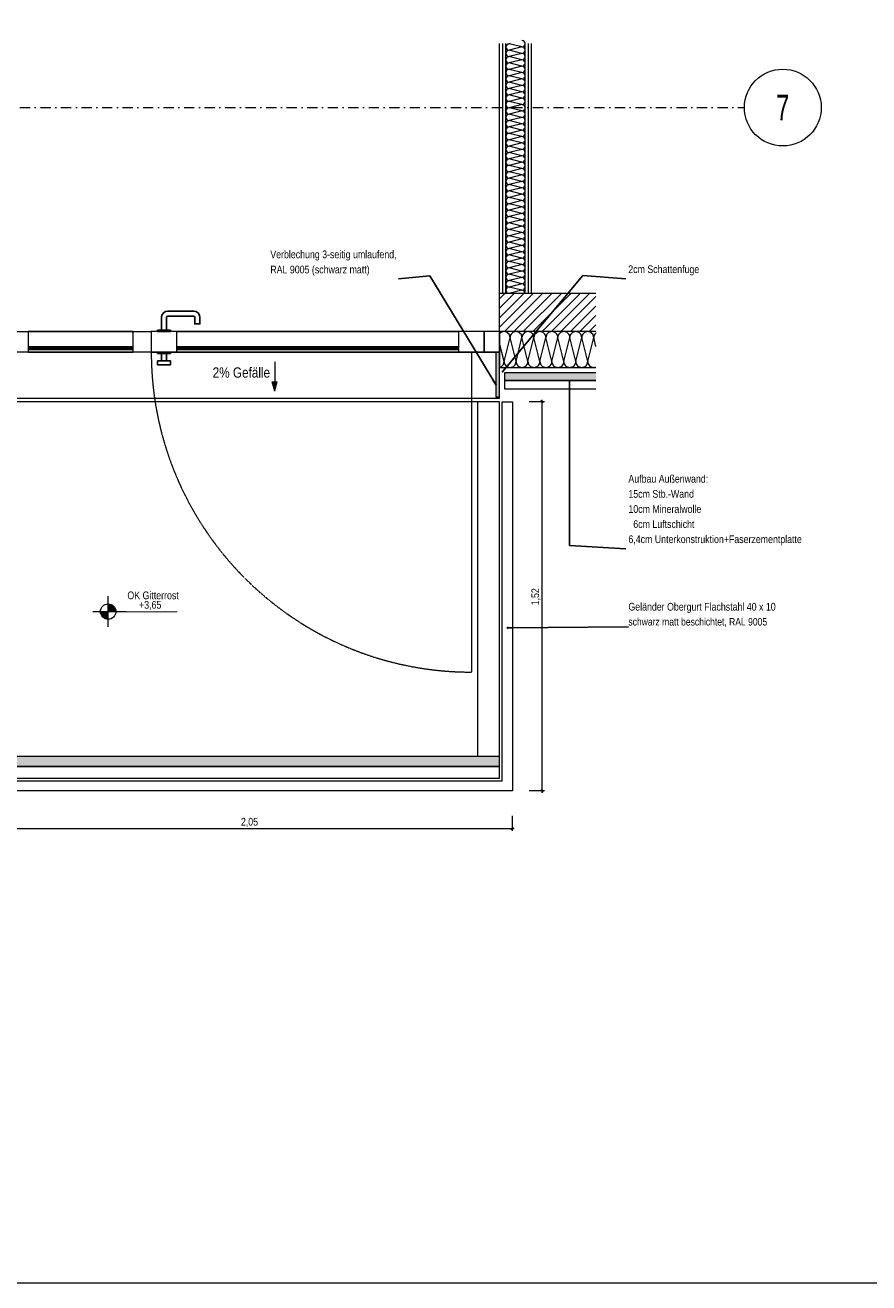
# Model space of a CAD drawing. Header units: metres. Extents: x -58265 to 854892, y -56510 to 35250.
# Tile 16 of 47: x 613563 to 616857, y -51455 to -46542. Entities that reach past the tile are written whole.
import ezdxf

# ---------------------------------------------------------------- set-up
doc = ezdxf.new("R2010")
doc.units = ezdxf.units.M
doc.header["$LTSCALE"] = 0.05
for name, pattern in [('Achse 24', [1600, 800, -400, 0, -400]), ('STRICHLINIE', [19.05, 12.7, -6.35]), ('Wipeout_Contour', [20000, 0, -20000])]:
    doc.linetypes.add(name, pattern=pattern)
for name, color, linetype in [('A_1_Bauteilschraffuren', 7, 'Continuous'), ('A_1_Schraffuren', 7, 'Continuous'), ('A_1_Wände_Außen', 7, 'Continuous'), ('A_4_Bemaßung_50', 7, 'Continuous'), ('A_4_Detail_Achsen', 7, 'Continuous'), ('A_4_Detail_Bemaßung', 7, 'Continuous'), ('A_4_Detail_Inhalt', 7, 'Continuous'), ('A_4_Details_Linien', 7, 'Continuous'), ('A_4_N_Detail_Inhalt', 7, 'Continuous')]:
    doc.layers.add(name, color=color, linetype=linetype)
doc.styles.add('ERSTELLTER_STIL_2', font='txt')
doc.styles.add('ERSTELLTER_STIL_4', font='ARIALN.TTF', dxfattribs={"width": 0.8})
doc.dimstyles.new('ERSTELLTER_STIL__1', dxfattribs={"dimtxt": 30, "dimasz": 9.5, "dimexe": 0.18, "dimexo": 50, "dimgap": 0, "dimtad": 1, "dimtih": 1, "dimtoh": 1, "dimlfac": 0.001, "dimzin": 0, "dimdsep": 46, "dimtxsty": 'ERSTELLTER_STIL_2', "dimblk": 'ARROWHEAD_6', "dimblk1": 'ARROWHEAD_6', "dimblk2": 'ARROWHEAD_6', "dimcen": 0.09, "dimclrd": 7, "dimclre": 7, "dimclrt": 7, "dimazin": 0, "dimtfac": 1, "dimtdec": 4, "dimtmove": 0, "dimatfit": 3, "dimfxl": 1, "dimtolj": 1, "dimtzin": 0, "dimarcsym": 0})
doc.dimstyles.new('ERSTELLTER_STIL__2', dxfattribs={"dimtxt": 0.18, "dimasz": 18.24, "dimexe": 0.18, "dimexo": 0.0625, "dimgap": 0, "dimtad": 0, "dimtih": 1, "dimtoh": 1, "dimdec": 4, "dimzin": 0, "dimdsep": 46, "dimcen": 0.09, "dimadec": 0, "dimazin": 0, "dimtfac": 1, "dimtdec": 4, "dimtmove": 0, "dimatfit": 3, "dimldrblk": 'ARROWHEAD_11', "dimfxl": 1, "dimtolj": 1, "dimtzin": 0, "dimarcsym": 0})
doc.dimstyles.new('ERSTELLTER_STIL__3', dxfattribs={"dimtxt": 0.18, "dimasz": 18.24, "dimexe": 0.18, "dimexo": 0.0625, "dimgap": 0, "dimtad": 0, "dimtih": 1, "dimtoh": 1, "dimdec": 4, "dimzin": 0, "dimdsep": 46, "dimcen": 0.09, "dimadec": 0, "dimazin": 0, "dimtfac": 1, "dimtdec": 4, "dimtmove": 0, "dimatfit": 3, "dimldrblk": 'ARROWHEAD_5', "dimfxl": 1, "dimtolj": 1, "dimtzin": 0, "dimarcsym": 0})
doc.dimstyles.new('ERSTELLTER_STIL__4', dxfattribs={"dimtxt": 30, "dimasz": 9.5, "dimexe": 0.18, "dimexo": 50, "dimgap": 0, "dimtad": 1, "dimlfac": 0.001, "dimzin": 0, "dimdsep": 46, "dimtxsty": 'ERSTELLTER_STIL_2', "dimblk": 'ARROWHEAD_6', "dimblk1": 'ARROWHEAD_6', "dimblk2": 'ARROWHEAD_6', "dimcen": 0.09, "dimclrd": 7, "dimclre": 7, "dimclrt": 7, "dimazin": 0, "dimtfac": 1, "dimtdec": 4, "dimtmove": 0, "dimatfit": 3, "dimfxl": 1, "dimtolj": 1, "dimtzin": 0, "dimarcsym": 0})

# ---------------------------------------------------------------- blocks, each defined once
blk = doc.blocks.new('*X187', base_point=(565636.8, -30579.8))
at = {"layer": 'A_1_Schraffuren', "color": 251, "linetype": 'Continuous', "lineweight": 13}
for p, q in [((615456.3, -46614.4), (615452.9, -46615.2)), ((615502.9, -46627.7), (615452.9, -46615.2)), ((615502.9, -46627.7), (615452.9, -46640.2)), ((615502.9, -46652.7), (615452.9, -46640.2)), ((615502.9, -46652.7), (615452.9, -46665.2)), ((615502.9, -46677.7), (615452.9, -46665.2)), ((615502.9, -46677.7), (615452.9, -46690.2)), ((615502.9, -46702.7), (615452.9, -46690.2)), ((615502.9, -46702.7), (615452.9, -46715.2)), ((615502.9, -46727.7), (615452.9, -46715.2)), ((615502.9, -46727.7), (615452.9, -46740.2)), ((615502.9, -46752.7), (615452.9, -46740.2)), ((615502.9, -46752.7), (615452.9, -46765.2)), ((615502.9, -46777.7), (615452.9, -46765.2)), ((615502.9, -46777.7), (615452.9, -46790.2)), ((615502.9, -46802.7), (615452.9, -46790.2)), ((615502.9, -46802.7), (615452.9, -46815.2)), ((615502.9, -46827.7), (615452.9, -46815.2)), ((615502.9, -46827.7), (615452.9, -46840.2)), ((615502.9, -46852.7), (615452.9, -46840.2)), ((615502.9, -46852.7), (615452.9, -46865.2)), ((615502.9, -46877.7), (615452.9, -46865.2)), ((615502.9, -46877.7), (615452.9, -46890.2)), ((615502.9, -46902.7), (615452.9, -46890.2)), ((615502.9, -46902.7), (615452.9, -46915.2)), ((615502.9, -46927.7), (615452.9, -46915.2)), ((615502.9, -46927.7), (615452.9, -46940.2)), ((615502.9, -46952.7), (615452.9, -46940.2)), ((615502.9, -46952.7), (615452.9, -46965.2)), ((615502.9, -46977.7), (615452.9, -46965.2)), ((615502.9, -46977.7), (615452.9, -46990.2)), ((615502.9, -47002.7), (615452.9, -46990.2)), ((615502.9, -47002.7), (615452.9, -47015.2)), ((615502.9, -47027.7), (615452.9, -47015.2)), ((615502.9, -47027.7), (615452.9, -47040.2)), ((615502.9, -47052.7), (615452.9, -47040.2)), ((615502.9, -47052.7), (615452.9, -47065.2)), ((615502.9, -47077.7), (615452.9, -47065.2)), ((615502.9, -47077.7), (615452.9, -47090.2)), ((615502.9, -47102.7), (615452.9, -47090.2)), ((615502.9, -47102.7), (615452.9, -47115.2)), ((615502.9, -47127.7), (615452.9, -47115.2)), ((615502.9, -47127.7), (615452.9, -47140.2)), ((615502.9, -47152.7), (615452.9, -47140.2)), ((615502.9, -47152.7), (615452.9, -47165.2)), ((615502.9, -47177.7), (615452.9, -47165.2)), ((615502.9, -47177.7), (615452.9, -47190.2)), ((615502.9, -47202.7), (615452.9, -47190.2)), ((615502.9, -47202.7), (615452.9, -47215.2)), ((615502.9, -47227.7), (615452.9, -47215.2)), ((615502.9, -47227.7), (615452.9, -47240.2)), ((615502.9, -47252.7), (615452.9, -47240.2)), ((615502.9, -47252.7), (615452.9, -47265.2)), ((615502.9, -47277.7), (615452.9, -47265.2)), ((615502.9, -47277.7), (615452.9, -47290.2)), ((615502.9, -47302.7), (615452.9, -47290.2)), ((615502.9, -47302.7), (615452.9, -47315.2)), ((615502.9, -47327.7), (615452.9, -47315.2)), ((615502.9, -47327.7), (615452.9, -47340.2)), ((615502.9, -47352.7), (615452.9, -47340.2)), ((615502.9, -47352.7), (615452.9, -47365.2)), ((615502.9, -47377.7), (615452.9, -47365.2)), ((615502.9, -47377.7), (615452.9, -47390.2)), ((615502.9, -47402.7), (615452.9, -47390.2)), ((615502.9, -47402.7), (615452.9, -47415.2)), ((615502.9, -47427.7), (615452.9, -47415.2)), ((615502.9, -47427.7), (615452.9, -47440.2)), ((615502.9, -47452.7), (615452.9, -47440.2)), ((615502.9, -47452.7), (615452.9, -47465.2)), ((615502.9, -47477.7), (615452.9, -47465.2)), ((615502.9, -47477.7), (615452.9, -47490.2)), ((615502.9, -47502.7), (615452.9, -47490.2)), ((615502.9, -47502.7), (615452.9, -47515.2)), ((615502.9, -47527.7), (615452.9, -47515.2)), ((615502.9, -47527.7), (615452.9, -47540.2)), ((615502.9, -47552.7), (615452.9, -47540.2)), ((615502.9, -47552.7), (615452.9, -47565.2)), ((615502.9, -47577.7), (615452.9, -47565.2)), ((615502.9, -47577.7), (615456.3, -47589.4))]:
    blk.add_line(p, q, dxfattribs=at)
for centre, start, end in [((615452.9, -46627.7), 90, 180), ((615452.9, -46602.7), 248.8739, 270), ((615502.9, -46615.2), 3.8538, 90), ((615502.9, -46615.2), 270, 0), ((615452.9, -46627.7), 180, 270), ((615452.9, -46652.7), 90, 180), ((615452.9, -46652.7), 180, 270), ((615452.9, -46677.7), 90, 180), ((615502.9, -46640.2), 0, 90), ((615502.9, -46640.2), 270, 0), ((615502.9, -46665.2), 0, 90), ((615502.9, -46665.2), 270, 0), ((615452.9, -46677.7), 180, 270), ((615452.9, -46702.7), 90, 180), ((615452.9, -46702.7), 180, 270), ((615452.9, -46727.7), 90, 180), ((615502.9, -46690.2), 0, 90), ((615502.9, -46690.2), 270, 0), ((615502.9, -46715.2), 0, 90), ((615502.9, -46715.2), 270, 0), ((615452.9, -46727.7), 180, 270), ((615452.9, -46752.7), 90, 180), ((615452.9, -46752.7), 180, 270), ((615452.9, -46777.7), 90, 180), ((615502.9, -46740.2), 0, 90), ((615502.9, -46740.2), 270, 0), ((615502.9, -46765.2), 0, 90), ((615502.9, -46765.2), 270, 0), ((615452.9, -46777.7), 180, 270), ((615452.9, -46802.7), 90, 180), ((615452.9, -46802.7), 180, 270), ((615452.9, -46827.7), 90, 180), ((615502.9, -46790.2), 0, 90), ((615502.9, -46790.2), 270, 0), ((615502.9, -46815.2), 0, 90), ((615502.9, -46815.2), 270, 0), ((615452.9, -46827.7), 180, 270), ((615452.9, -46852.7), 90, 180), ((615452.9, -46852.7), 180, 270), ((615452.9, -46877.7), 90, 180), ((615502.9, -46840.2), 0, 90), ((615502.9, -46840.2), 270, 0), ((615502.9, -46865.2), 0, 90), ((615502.9, -46865.2), 270, 0), ((615452.9, -46877.7), 180, 270), ((615452.9, -46902.7), 90, 180), ((615452.9, -46902.7), 180, 270), ((615452.9, -46927.7), 90, 180), ((615502.9, -46890.2), 0, 90), ((615502.9, -46890.2), 270, 0), ((615502.9, -46915.2), 0, 90), ((615502.9, -46915.2), 270, 0), ((615452.9, -46927.7), 180, 270), ((615452.9, -46952.7), 90, 180), ((615452.9, -46952.7), 180, 270), ((615502.9, -46940.2), 0, 90), ((615502.9, -46940.2), 270, 0), ((615502.9, -46965.2), 0, 90), ((615452.9, -46977.7), 90, 180), ((615452.9, -46977.7), 180, 270), ((615452.9, -47002.7), 90, 180), ((615452.9, -47002.7), 180, 270), ((615502.9, -46965.2), 270, 0), ((615502.9, -46990.2), 0, 90), ((615502.9, -46990.2), 270, 0), ((615502.9, -47015.2), 0, 90), ((615452.9, -47027.7), 90, 180), ((615452.9, -47027.7), 180, 270), ((615452.9, -47052.7), 90, 180), ((615452.9, -47052.7), 180, 270), ((615502.9, -47015.2), 270, 0), ((615502.9, -47040.2), 0, 90), ((615502.9, -47040.2), 270, 0), ((615502.9, -47065.2), 0, 90), ((615452.9, -47077.7), 90, 180), ((615452.9, -47077.7), 180, 270), ((615452.9, -47102.7), 90, 180), ((615452.9, -47102.7), 180, 270), ((615502.9, -47065.2), 270, 0), ((615502.9, -47090.2), 0, 90), ((615502.9, -47090.2), 270, 0), ((615502.9, -47115.2), 0, 90), ((615452.9, -47127.7), 90, 180), ((615452.9, -47127.7), 180, 270), ((615452.9, -47152.7), 90, 180), ((615452.9, -47152.7), 180, 270), ((615502.9, -47115.2), 270, 0), ((615502.9, -47140.2), 0, 90), ((615502.9, -47140.2), 270, 0), ((615502.9, -47165.2), 0, 90), ((615452.9, -47177.7), 90, 180), ((615452.9, -47177.7), 180, 270), ((615452.9, -47202.7), 90, 180), ((615452.9, -47202.7), 180, 270), ((615502.9, -47165.2), 270, 0), ((615502.9, -47190.2), 0, 90), ((615502.9, -47190.2), 270, 0), ((615502.9, -47215.2), 0, 90), ((615452.9, -47227.7), 90, 180), ((615452.9, -47227.7), 180, 270), ((615452.9, -47252.7), 90, 180), ((615452.9, -47252.7), 180, 270), ((615502.9, -47215.2), 270, 0), ((615502.9, -47240.2), 0, 90), ((615502.9, -47240.2), 270, 0), ((615502.9, -47265.2), 0, 90), ((615452.9, -47277.7), 90, 180), ((615452.9, -47277.7), 180, 270), ((615452.9, -47302.7), 90, 180), ((615452.9, -47302.7), 180, 270), ((615502.9, -47265.2), 270, 0), ((615502.9, -47290.2), 0, 90), ((615502.9, -47290.2), 270, 0), ((615502.9, -47315.2), 0, 90), ((615452.9, -47327.7), 90, 180), ((615452.9, -47327.7), 180, 270), ((615452.9, -47352.7), 90, 180), ((615452.9, -47352.7), 180, 270), ((615502.9, -47315.2), 270, 0), ((615502.9, -47340.2), 0, 90), ((615502.9, -47340.2), 270, 0), ((615502.9, -47365.2), 0, 90), ((615452.9, -47377.7), 90, 180), ((615452.9, -47377.7), 180, 270), ((615452.9, -47402.7), 90, 180), ((615452.9, -47402.7), 180, 270), ((615502.9, -47365.2), 270, 0), ((615502.9, -47390.2), 0, 90), ((615502.9, -47390.2), 270, 0), ((615502.9, -47415.2), 0, 90), ((615452.9, -47427.7), 90, 180), ((615452.9, -47427.7), 180, 270), ((615452.9, -47452.7), 90, 180), ((615452.9, -47452.7), 180, 270), ((615502.9, -47415.2), 270, 0), ((615502.9, -47440.2), 0, 90), ((615502.9, -47440.2), 270, 0), ((615502.9, -47465.2), 0, 90), ((615452.9, -47477.7), 90, 180), ((615452.9, -47477.7), 180, 270), ((615452.9, -47502.7), 90, 180), ((615452.9, -47502.7), 180, 270), ((615502.9, -47465.2), 270, 0), ((615502.9, -47490.2), 0, 90), ((615502.9, -47490.2), 270, 0), ((615502.9, -47515.2), 0, 90), ((615452.9, -47527.7), 90, 180), ((615452.9, -47527.7), 180, 270), ((615452.9, -47552.7), 90, 180), ((615452.9, -47552.7), 180, 270), ((615502.9, -47515.2), 270, 0), ((615502.9, -47540.2), 0, 90), ((615502.9, -47540.2), 270, 0), ((615502.9, -47565.2), 0, 90), ((615452.9, -47577.7), 90, 180), ((615452.9, -47577.7), 180, 248.8739), ((615502.9, -47565.2), 270, 0), ((615502.9, -47590.2), 3.8538, 90)]:
    blk.add_arc(centre, 12.5, start, end, dxfattribs=at)
blk = doc.blocks.new('*X189', base_point=(565636.8, -30579.8))
at = {"layer": 'A_1_Schraffuren', "color": 251, "linetype": 'Continuous', "lineweight": 13}
for p, q in [((615416.5, -47746.2), (615415.4, -47747.5)), ((615420.1, -47743.3), (615416.5, -47746.2)), ((615424.1, -47741.1), (615420.1, -47743.3)), ((615428.5, -47739.8), (615424.1, -47741.1)), ((615433, -47739.4), (615428.5, -47739.8)), ((615437.6, -47739.8), (615433, -47739.4)), ((615442, -47741.1), (615437.6, -47739.8)), ((615446, -47743.3), (615442, -47741.1)), ((615449.5, -47746.2), (615446, -47743.3)), ((615452.4, -47749.7), (615449.5, -47746.2)), ((615454.6, -47753.8), (615452.4, -47749.7)), ((615460.3, -47749.7), (615458.1, -47753.8)), ((615463.2, -47746.2), (615460.3, -47749.7)), ((615466.7, -47743.3), (615463.2, -47746.2)), ((615470.8, -47741.1), (615466.7, -47743.3)), ((615475.1, -47739.8), (615470.8, -47741.1)), ((615479.7, -47739.4), (615475.1, -47739.8)), ((615484.2, -47739.8), (615479.7, -47739.4)), ((615488.6, -47741.1), (615484.2, -47739.8)), ((615492.7, -47743.3), (615488.6, -47741.1)), ((615496.2, -47746.2), (615492.7, -47743.3)), ((615499.1, -47749.7), (615496.2, -47746.2)), ((615501.2, -47753.8), (615499.1, -47749.7)), ((615507, -47749.7), (615504.8, -47753.8)), ((615509.9, -47746.2), (615507, -47749.7)), ((615513.4, -47743.3), (615509.9, -47746.2)), ((615517.4, -47741.1), (615513.4, -47743.3)), ((615521.8, -47739.8), (615517.4, -47741.1)), ((615526.4, -47739.4), (615521.8, -47739.8)), ((615530.9, -47739.8), (615526.4, -47739.4)), ((615535.3, -47741.1), (615530.9, -47739.8)), ((615539.3, -47743.3), (615535.3, -47741.1)), ((615542.9, -47746.2), (615539.3, -47743.3)), ((615545.8, -47749.7), (615542.9, -47746.2)), ((615547.9, -47753.8), (615545.8, -47749.7)), ((615553.6, -47749.7), (615551.5, -47753.8)), ((615556.5, -47746.2), (615553.6, -47749.7)), ((615560.1, -47743.3), (615556.5, -47746.2)), ((615564.1, -47741.1), (615560.1, -47743.3)), ((615568.5, -47739.8), (615564.1, -47741.1)), ((615573, -47739.4), (615568.5, -47739.8)), ((615577.6, -47739.8), (615573, -47739.4)), ((615582, -47741.1), (615577.6, -47739.8)), ((615586, -47743.3), (615582, -47741.1)), ((615589.5, -47746.2), (615586, -47743.3)), ((615592.4, -47749.7), (615589.5, -47746.2)), ((615594.6, -47753.8), (615592.4, -47749.7)), ((615600.3, -47749.7), (615598.1, -47753.8)), ((615603.2, -47746.2), (615600.3, -47749.7)), ((615606.7, -47743.3), (615603.2, -47746.2)), ((615610.8, -47741.1), (615606.7, -47743.3)), ((615615.1, -47739.8), (615610.8, -47741.1)), ((615619.7, -47739.4), (615615.1, -47739.8)), ((615624.2, -47739.8), (615619.7, -47739.4)), ((615628.6, -47741.1), (615624.2, -47739.8)), ((615632.7, -47743.3), (615628.6, -47741.1)), ((615636.2, -47746.2), (615632.7, -47743.3)), ((615639.1, -47749.7), (615636.2, -47746.2)), ((615641.2, -47753.8), (615639.1, -47749.7)), ((615647, -47749.7), (615644.8, -47753.8)), ((615649.9, -47746.2), (615647, -47749.7)), ((615653.4, -47743.3), (615649.9, -47746.2)), ((615657.4, -47741.1), (615653.4, -47743.3)), ((615661.8, -47739.8), (615657.4, -47741.1)), ((615666.4, -47739.4), (615661.8, -47739.8)), ((615670.9, -47739.8), (615666.4, -47739.4)), ((615675.3, -47741.1), (615670.9, -47739.8)), ((615679.3, -47743.3), (615675.3, -47741.1)), ((615682.9, -47746.2), (615679.3, -47743.3)), ((615685.8, -47749.7), (615682.9, -47746.2)), ((615687.9, -47753.8), (615685.8, -47749.7)), ((615693.6, -47749.7), (615691.5, -47753.8)), ((615696.5, -47746.2), (615693.6, -47749.7)), ((615700.1, -47743.3), (615696.5, -47746.2)), ((615704.1, -47741.1), (615700.1, -47743.3)), ((615708.5, -47739.8), (615704.1, -47741.1)), ((615713, -47739.4), (615708.5, -47739.8)), ((615717.6, -47739.8), (615713, -47739.4)), ((615722, -47741.1), (615717.6, -47739.8)), ((615726, -47743.3), (615722, -47741.1)), ((615729.5, -47746.2), (615726, -47743.3)), ((615732.4, -47749.7), (615729.5, -47746.2)), ((615734.6, -47753.8), (615732.4, -47749.7)), ((615740.3, -47749.7), (615738.1, -47753.8)), ((615743.2, -47746.2), (615740.3, -47749.7)), ((615746.7, -47743.3), (615743.2, -47746.2)), ((615750.8, -47741.1), (615746.7, -47743.3)), ((615755.1, -47739.8), (615750.8, -47741.1)), ((615759.7, -47739.4), (615755.1, -47739.8)), ((615764.2, -47739.8), (615759.7, -47739.4)), ((615768.6, -47741.1), (615764.2, -47739.8)), ((615772.7, -47743.3), (615768.6, -47741.1)), ((615776.2, -47746.2), (615772.7, -47743.3)), ((615779.1, -47749.7), (615776.2, -47746.2)), ((615781.2, -47753.8), (615779.1, -47749.7)), ((615787, -47749.7), (615784.8, -47753.8)), ((615789.9, -47746.2), (615787, -47749.7)), ((615791.9, -47744.6), (615789.9, -47746.2)), ((615433, -47856), (615415.4, -47785.6)), ((615433, -47856), (615456.4, -47762.7)), ((615455.9, -47758.1), (615454.6, -47753.8)), ((615456.4, -47762.7), (615455.9, -47758.1)), ((615456.8, -47758.1), (615456.4, -47762.7)), ((615479.7, -47856), (615456.4, -47762.7)), ((615458.1, -47753.8), (615456.8, -47758.1)), ((615479.7, -47856), (615503, -47762.7)), ((615502.6, -47758.1), (615501.2, -47753.8)), ((615503, -47762.7), (615502.6, -47758.1)), ((615503.5, -47758.1), (615503, -47762.7)), ((615526.4, -47856), (615503, -47762.7)), ((615504.8, -47753.8), (615503.5, -47758.1)), ((615526.4, -47856), (615549.7, -47762.7)), ((615549.2, -47758.1), (615547.9, -47753.8)), ((615549.7, -47762.7), (615549.2, -47758.1)), ((615550.1, -47758.1), (615549.7, -47762.7)), ((615573, -47856), (615549.7, -47762.7)), ((615551.5, -47753.8), (615550.1, -47758.1)), ((615573, -47856), (615596.4, -47762.7)), ((615595.9, -47758.1), (615594.6, -47753.8)), ((615596.4, -47762.7), (615595.9, -47758.1)), ((615596.8, -47758.1), (615596.4, -47762.7)), ((615619.7, -47856), (615596.4, -47762.7)), ((615598.1, -47753.8), (615596.8, -47758.1)), ((615619.7, -47856), (615643, -47762.7)), ((615642.6, -47758.1), (615641.2, -47753.8)), ((615643, -47762.7), (615642.6, -47758.1)), ((615643.5, -47758.1), (615643, -47762.7)), ((615666.4, -47856), (615643, -47762.7)), ((615644.8, -47753.8), (615643.5, -47758.1)), ((615666.4, -47856), (615689.7, -47762.7)), ((615689.2, -47758.1), (615687.9, -47753.8)), ((615689.7, -47762.7), (615689.2, -47758.1)), ((615690.1, -47758.1), (615689.7, -47762.7)), ((615713, -47856), (615689.7, -47762.7)), ((615691.5, -47753.8), (615690.1, -47758.1)), ((615713, -47856), (615736.4, -47762.7)), ((615735.9, -47758.1), (615734.6, -47753.8)), ((615736.4, -47762.7), (615735.9, -47758.1)), ((615736.8, -47758.1), (615736.4, -47762.7)), ((615759.7, -47856), (615736.4, -47762.7)), ((615738.1, -47753.8), (615736.8, -47758.1)), ((615759.7, -47856), (615783, -47762.7)), ((615782.6, -47758.1), (615781.2, -47753.8)), ((615783, -47762.7), (615782.6, -47758.1)), ((615783.5, -47758.1), (615783, -47762.7)), ((615791.9, -47798), (615783, -47762.7)), ((615784.8, -47753.8), (615783.5, -47758.1)), ((615415.4, -47878.6), (615418.6, -47877.6)), ((615418.6, -47877.6), (615422.7, -47875.4)), ((615422.7, -47875.4), (615426.2, -47872.5)), ((615426.2, -47872.5), (615429.1, -47869)), ((615429.1, -47869), (615431.2, -47865)), ((615431.2, -47865), (615432.6, -47860.6)), ((615432.6, -47860.6), (615433, -47856)), ((615433, -47856), (615433.5, -47860.6)), ((615433.5, -47860.6), (615434.8, -47865)), ((615434.8, -47865), (615437, -47869)), ((615437, -47869), (615439.9, -47872.5)), ((615439.9, -47872.5), (615443.4, -47875.4)), ((615443.4, -47875.4), (615447.4, -47877.6)), ((615447.4, -47877.6), (615451.8, -47878.9)), ((615451.8, -47878.9), (615456.4, -47879.4)), ((615456.4, -47879.4), (615460.9, -47878.9)), ((615460.9, -47878.9), (615465.3, -47877.6)), ((615465.3, -47877.6), (615469.3, -47875.4)), ((615469.3, -47875.4), (615472.9, -47872.5)), ((615472.9, -47872.5), (615475.8, -47869)), ((615475.8, -47869), (615477.9, -47865)), ((615477.9, -47865), (615479.2, -47860.6)), ((615479.2, -47860.6), (615479.7, -47856)), ((615479.7, -47856), (615480.1, -47860.6)), ((615480.1, -47860.6), (615481.5, -47865)), ((615481.5, -47865), (615483.6, -47869)), ((615483.6, -47869), (615486.5, -47872.5)), ((615486.5, -47872.5), (615490.1, -47875.4)), ((615490.1, -47875.4), (615494.1, -47877.6)), ((615494.1, -47877.6), (615498.5, -47878.9)), ((615498.5, -47878.9), (615503, -47879.4)), ((615503, -47879.4), (615507.6, -47878.9)), ((615507.6, -47878.9), (615512, -47877.6)), ((615512, -47877.6), (615516, -47875.4)), ((615516, -47875.4), (615519.5, -47872.5)), ((615519.5, -47872.5), (615522.4, -47869)), ((615522.4, -47869), (615524.6, -47865)), ((615524.6, -47865), (615525.9, -47860.6)), ((615525.9, -47860.6), (615526.4, -47856)), ((615526.4, -47856), (615526.8, -47860.6)), ((615526.8, -47860.6), (615528.1, -47865)), ((615528.1, -47865), (615530.3, -47869)), ((615530.3, -47869), (615533.2, -47872.5)), ((615533.2, -47872.5), (615536.7, -47875.4)), ((615536.7, -47875.4), (615540.8, -47877.6)), ((615540.8, -47877.6), (615545.1, -47878.9)), ((615545.1, -47878.9), (615549.7, -47879.4)), ((615549.7, -47879.4), (615554.2, -47878.9)), ((615554.2, -47878.9), (615558.6, -47877.6)), ((615558.6, -47877.6), (615562.7, -47875.4)), ((615562.7, -47875.4), (615566.2, -47872.5)), ((615566.2, -47872.5), (615569.1, -47869)), ((615569.1, -47869), (615571.2, -47865)), ((615571.2, -47865), (615572.6, -47860.6)), ((615572.6, -47860.6), (615573, -47856)), ((615573, -47856), (615573.5, -47860.6)), ((615573.5, -47860.6), (615574.8, -47865)), ((615574.8, -47865), (615577, -47869)), ((615577, -47869), (615579.9, -47872.5)), ((615579.9, -47872.5), (615583.4, -47875.4)), ((615583.4, -47875.4), (615587.4, -47877.6)), ((615587.4, -47877.6), (615591.8, -47878.9)), ((615591.8, -47878.9), (615596.4, -47879.4)), ((615596.4, -47879.4), (615600.9, -47878.9)), ((615600.9, -47878.9), (615605.3, -47877.6)), ((615605.3, -47877.6), (615609.3, -47875.4)), ((615609.3, -47875.4), (615612.9, -47872.5)), ((615612.9, -47872.5), (615615.8, -47869)), ((615615.8, -47869), (615617.9, -47865)), ((615617.9, -47865), (615619.2, -47860.6)), ((615619.2, -47860.6), (615619.7, -47856)), ((615619.7, -47856), (615620.1, -47860.6)), ((615620.1, -47860.6), (615621.5, -47865)), ((615621.5, -47865), (615623.6, -47869)), ((615623.6, -47869), (615626.5, -47872.5)), ((615626.5, -47872.5), (615630.1, -47875.4)), ((615630.1, -47875.4), (615634.1, -47877.6)), ((615634.1, -47877.6), (615638.5, -47878.9)), ((615638.5, -47878.9), (615643, -47879.4)), ((615643, -47879.4), (615647.6, -47878.9)), ((615647.6, -47878.9), (615652, -47877.6)), ((615652, -47877.6), (615656, -47875.4)), ((615656, -47875.4), (615659.5, -47872.5)), ((615659.5, -47872.5), (615662.4, -47869)), ((615662.4, -47869), (615664.6, -47865)), ((615664.6, -47865), (615665.9, -47860.6)), ((615665.9, -47860.6), (615666.4, -47856)), ((615666.4, -47856), (615666.8, -47860.6)), ((615666.8, -47860.6), (615668.1, -47865)), ((615668.1, -47865), (615670.3, -47869)), ((615670.3, -47869), (615673.2, -47872.5)), ((615673.2, -47872.5), (615676.7, -47875.4)), ((615676.7, -47875.4), (615680.8, -47877.6)), ((615680.8, -47877.6), (615685.1, -47878.9)), ((615685.1, -47878.9), (615689.7, -47879.4)), ((615689.7, -47879.4), (615694.2, -47878.9)), ((615694.2, -47878.9), (615698.6, -47877.6)), ((615698.6, -47877.6), (615702.7, -47875.4)), ((615702.7, -47875.4), (615706.2, -47872.5)), ((615706.2, -47872.5), (615709.1, -47869)), ((615709.1, -47869), (615711.2, -47865)), ((615711.2, -47865), (615712.6, -47860.6)), ((615712.6, -47860.6), (615713, -47856)), ((615713, -47856), (615713.5, -47860.6)), ((615713.5, -47860.6), (615714.8, -47865)), ((615714.8, -47865), (615717, -47869)), ((615717, -47869), (615719.9, -47872.5)), ((615719.9, -47872.5), (615723.4, -47875.4)), ((615723.4, -47875.4), (615727.4, -47877.6)), ((615727.4, -47877.6), (615731.8, -47878.9)), ((615731.8, -47878.9), (615736.4, -47879.4)), ((615736.4, -47879.4), (615740.9, -47878.9)), ((615740.9, -47878.9), (615745.3, -47877.6)), ((615745.3, -47877.6), (615749.3, -47875.4)), ((615749.3, -47875.4), (615752.9, -47872.5)), ((615752.9, -47872.5), (615755.8, -47869)), ((615755.8, -47869), (615757.9, -47865)), ((615757.9, -47865), (615759.2, -47860.6)), ((615759.2, -47860.6), (615759.7, -47856)), ((615759.7, -47856), (615760.1, -47860.6)), ((615760.1, -47860.6), (615761.5, -47865)), ((615761.5, -47865), (615763.6, -47869)), ((615763.6, -47869), (615766.5, -47872.5)), ((615766.5, -47872.5), (615770.1, -47875.4)), ((615770.1, -47875.4), (615774.1, -47877.6)), ((615774.1, -47877.6), (615778.5, -47878.9)), ((615778.5, -47878.9), (615783, -47879.4)), ((615783, -47879.4), (615787.6, -47878.9)), ((615787.6, -47878.9), (615791.9, -47877.6))]:
    blk.add_line(p, q, dxfattribs=at)
blk = doc.blocks.new('*D200', base_point=(565636.8, -30579.8))
at = {"layer": 'A_4_Detail_Bemaßung', "color": 7, "linetype": 'Continuous', "lineweight": 13}
for p, q in [((613415.4, -49689.9), (613415.4, -49630.5)), ((615465.4, -49689.9), (615465.4, -49630.5)), ((613420.4, -49675.5), (613410.4, -49685.5)), ((613415.4, -49680.5), (615465.4, -49680.5)), ((615460.4, -49685.5), (615470.4, -49675.5)), ((615465.4, -49680.5), (615472.9, -49680.5))]:
    blk.add_line(p, q, dxfattribs=at)
at = {"layer": 'A_4_Detail_Bemaßung', "color": 7, "lineweight": 13, "insert": (614405.5, -49674.5), "char_height": 30, "attachment_point": 7, "style": 'ERSTELLTER_STIL_2'}
blk.add_mtext('\\A1;{\\pql;\\fSwis721 Cn BT|b0|i0|c0|p0;\\W1.000000;2,05}', dxfattribs=at)
blk = doc.blocks.new('ARROWHEAD_6')
at = {"color": 0, "linetype": 'Continuous', "lineweight": 0}
for p, q in [((0, 0), (-1, 0)), ((-0.5, -0.5), (0.5, 0.5))]:
    blk.add_line(p, q, dxfattribs=at)
blk = doc.blocks.new('*D203', base_point=(565636.8, -30579.8))
at = {"layer": 'A_4_Detail_Bemaßung', "color": 7, "linetype": 'Continuous', "lineweight": 13}
for p, q in [((615590.7, -48013.7), (615531.3, -48013.7)), ((615586.3, -48018.7), (615576.3, -48008.7)), ((615581.3, -48013.7), (615581.3, -48006.2)), ((615581.3, -49533.7), (615581.3, -48013.7)), ((615590.7, -49533.7), (615531.3, -49533.7)), ((615576.3, -49528.7), (615586.3, -49538.7)), ((615581.3, -49541.2), (615581.3, -49533.7))]:
    blk.add_line(p, q, dxfattribs=at)
at = {"layer": 'A_4_Detail_Bemaßung', "color": 7, "lineweight": 13, "insert": (615575.3, -48808.6), "char_height": 30, "attachment_point": 7, "rotation": 90, "style": 'ERSTELLTER_STIL_2'}
blk.add_mtext('\\A1;{\\pql;\\fSwis721 Cn BT|b0|i0|c0|p0;\\W1.000000;1,52}', dxfattribs=at)
blk = doc.blocks.new('ARROWHEAD_11')
at = {"color": 0, "linetype": 'Continuous', "lineweight": 0}
blk.add_line((0, 0), (-1, 0), dxfattribs=at)
at = {"color": 0, "linetype": 'Continuous', "lineweight": 0, "const_width": 0.25, "flags": 128}
blk.add_lwpolyline([(-0.125, 0, 1), (0.125, 0, 1)], format="xyb", close=True, dxfattribs=at)
blk = doc.blocks.new('ARROWHEAD_5')
at = {"linetype": 'Continuous', "lineweight": 0}
blk.add_hatch(color=0, dxfattribs=at).paths.add_polyline_path([(-1, 0.2679), (0, 0), (-1, -0.2679)])
at = {"color": 0, "linetype": 'Continuous', "lineweight": 0}
blk.add_line((0, 0), (-1, 0), dxfattribs=at)

msp = doc.modelspace()

# ---------------------------------------------------------------- hatches: boundary and pattern name
at = {"layer": 'A_1_Schraffuren', "linetype": 'Continuous', "lineweight": 13}
h = msp.add_hatch(dxfattribs=at)
h.set_pattern_fill('MW_Kalksandstein_0007', color=251, style=0, pattern_type=2)
h.set_pattern_definition([(45, (565636.85, -30579.794), (-18.384776, 18.384776), [])])
h.paths.add_polyline_path([(615415.428, -47739.366), (615791.861, -47739.366), (615791.861, -47589.366), (615415.428, -47589.366)])
at = {"layer": 'A_1_Schraffuren', "linetype": 'Continuous', "lineweight": 15}
for points in [[(615400.415, -47994.366), (615400.415, -47819.366), (615415.428, -47819.366), (615415.415, -47994.366)], [(614537.549, -47972.564), (614547.549, -47935.243), (614527.549, -47935.243)], [(613887.279, -48833.163), (613917.279, -48833.163), (613914.995, -48821.683), (613908.492, -48811.95), (613898.759, -48805.447), (613887.279, -48803.163)], [(613887.279, -48833.163), (613857.279, -48833.163), (613859.562, -48844.644), (613866.065, -48854.377), (613875.798, -48860.88), (613887.279, -48863.163)]]:
    msp.add_hatch(color=7, dxfattribs=at).paths.add_polyline_path(points)
at = {"layer": 'A_1_Schraffuren', "linetype": 'Continuous', "lineweight": 18}
msp.add_hatch(color=49, dxfattribs=at).paths.add_polyline_path([(615435.428, -47930.838), (615435.428, -47899.366), (615791.851, -47899.366), (615791.851, -47930.734)])
at = {"layer": 'A_1_Schraffuren', "linetype": 'Continuous', "lineweight": 0}
msp.add_hatch(color=29, dxfattribs=at).paths.add_polyline_path([(607158.237, -49398.711), (607158.237, -49438.711), (615415.428, -49438.711), (615415.428, -49398.711)])

# ---------------------------------------------------------------- linework, layer by layer
at = {"layer": 'A_1_Bauteilschraffuren', "color": 7, "linetype": 'Continuous', "lineweight": 15, "flags": 128}
for points in [[(613475.428, -47739.366), (613575.428, -47739.366), (613575.428, -47819.366), (613475.428, -47819.366)], [(613985.428, -47739.366), (614055.428, -47739.366), (614055.428, -47819.366), (613985.428, -47819.366)], [(614155.428, -47739.366), (614055.428, -47739.366), (614055.428, -47819.366), (614155.428, -47819.366)], [(615355.428, -47739.366), (615255.428, -47739.366), (615255.428, -47819.366), (615355.428, -47819.366)], [(615415.428, -47739.366), (615355.428, -47739.366), (615355.428, -47819.366), (615415.428, -47819.366)]]:
    msp.add_lwpolyline(points, close=True, dxfattribs=at)
at = {"layer": 'A_1_Wände_Außen', "color": 7, "linetype": 'Continuous', "lineweight": 25}
for p, q in [((613985.428, -47739.366), (613575.428, -47739.366)), ((615255.428, -47739.366), (614155.428, -47739.366)), ((613985.428, -47799.366), (613575.428, -47799.366)), ((615255.428, -47799.366), (614155.428, -47799.366)), ((613985.428, -47804.366), (613575.428, -47804.366)), ((613985.428, -47809.366), (613575.428, -47809.366)), ((613985.428, -47819.366), (613575.428, -47819.366)), ((615255.428, -47804.366), (614155.428, -47804.366)), ((615255.428, -47809.366), (614155.428, -47809.366)), ((615255.428, -47819.366), (614155.428, -47819.366))]:
    msp.add_line(p, q, dxfattribs=at)
msp.add_lwpolyline([(614095.428, -47734.366), (614095.428, -47684.366, -0.41421356), (614120.428, -47659.366), (614220.428, -47659.366, -0.41421356), (614245.428, -47684.366), (614245.428, -47709.366), (614225.428, -47709.366), (614225.428, -47684.366, 0.41421356), (614220.428, -47679.366), (614120.428, -47679.366, 0.41421356), (614115.428, -47684.366), (614115.428, -47734.366)], format="xyb", dxfattribs=at)
for points in [[(614080.428, -47739.366), (614130.428, -47739.366), (614130.428, -47734.366), (614080.428, -47734.366)], [(614080.428, -47819.366), (614130.428, -47819.366), (614130.428, -47824.366), (614080.428, -47824.366)], [(614080.428, -47853.366), (614130.428, -47853.366), (614130.428, -47869.366), (614080.428, -47869.366)]]:
    msp.add_lwpolyline(points, close=True, dxfattribs=at)
for points in [[(614095.428, -47824.366), (614095.428, -47853.366)], [(614115.428, -47853.366), (614115.428, -47824.366)]]:
    msp.add_lwpolyline(points, dxfattribs=at)
at = {"layer": 'A_4_Bemaßung_50', "color": 7, "linetype": 'Continuous', "lineweight": 15}
for p, q in [((613887.279, -48893.163), (613887.279, -48773.163)), ((613827.279, -48833.163), (614156.517, -48833.163))]:
    msp.add_line(p, q, dxfattribs=at)
msp.add_circle((613887.279, -48833.163), 30, dxfattribs=at)
at = {"layer": 'A_4_Detail_Achsen', "color": 7, "linetype": 'Achse 24', "lineweight": 15, "flags": 128}
msp.add_lwpolyline([(605693.023, -46864.366), (616371.381, -46864.366)], dxfattribs=at)
at = {"layer": 'A_4_Detail_Achsen', "color": 7, "linetype": 'Continuous', "lineweight": 15}
msp.add_circle((616521.381, -46864.366), 150, dxfattribs=at)
at = {"layer": 'A_4_Detail_Inhalt', "color": 6, "linetype": 'Continuous', "lineweight": 18}
msp.add_lwpolyline([(597031.445, -20414.161), (597031.445, -51455.044), (622468.677, -51455.044), (622468.677, -20414.161)], close=True, dxfattribs=at)
at = {"layer": 'A_4_Details_Linien', "color": 7, "linetype": 'Continuous', "lineweight": 15}
for p, q in [((614527.549, -47935.243), (614547.549, -47935.243)), ((614537.549, -47972.564), (614527.549, -47935.243)), ((614537.549, -47972.564), (614547.549, -47935.243))]:
    msp.add_line(p, q, dxfattribs=at)
for points in [[(615415.428, -47589.366), (615415.428, -46614.366)], [(615427.928, -47589.366), (615427.928, -46614.366)], [(615440.428, -47589.366), (615440.428, -46614.366)], [(615515.428, -47589.366), (615515.428, -46614.366)], [(615527.928, -47589.366), (615527.928, -46614.366)], [(615540.428, -47589.366), (615540.428, -46614.366)], [(615791.861, -47739.366), (615415.428, -47739.366), (615415.428, -47589.366), (615791.861, -47589.366)], [(615415.428, -47739.366), (615415.428, -47879.366), (615791.861, -47879.366)], [(615791.851, -47930.734), (615435.428, -47930.838), (615435.428, -47899.366), (615791.861, -47899.366)], [(615791.861, -47963.711), (615435.428, -47963.711), (615435.428, -47930.838), (615791.851, -47930.734)], [(615415.428, -49398.711), (615415.428, -48013.711), (613415.428, -48013.711), (613415.428, -48063.711)], [(615330.428, -49398.711), (615330.428, -48013.711)]]:
    msp.add_lwpolyline(points, dxfattribs=at)
for points in [[(613415.428, -47819.366), (613415.428, -47999.366), (615415.428, -47999.366), (615415.428, -47819.366)], [(615400.415, -47819.366), (615400.415, -47994.366), (615415.415, -47994.366), (615415.428, -47819.366)], [(615425.428, -48013.711), (615465.428, -48013.711), (615465.428, -49533.711), (607465.428, -49533.711), (607465.428, -49493.711), (615425.428, -49493.711)], [(615415.428, -49398.711), (607158.237, -49398.711), (607158.237, -49438.711), (608759.27, -49438.711), (615415.428, -49438.711)], [(615415.428, -49438.711), (607438.149, -49438.711), (607438.149, -49483.711), (615415.428, -49483.711)]]:
    msp.add_lwpolyline(points, close=True, dxfattribs=at)
at = {"layer": 'A_4_Details_Linien', "color": 7, "linetype": 'STRICHLINIE', "lineweight": 15}
msp.add_lwpolyline([(615305.428, -47819.366), (615305.428, -49069.366, -0.41421356), (614055.428, -47819.366)], format="xyb", dxfattribs=at)
at = {"layer": 'A_4_Details_Linien', "color": 7, "linetype": 'Continuous', "lineweight": 15, "flags": 128}
msp.add_lwpolyline([(614537.549, -47856.954), (614537.549, -47935.243)], dxfattribs=at)

# ---------------------------------------------------------------- block references
at = {"layer": 'A_1_Schraffuren', "color": 251, "linetype": 'Continuous', "lineweight": 13}
for name in ['*X187', '*X189']:
    msp.add_blockref(name, (565636.85, -30579.794), dxfattribs=at)

# ---------------------------------------------------------------- texts
at = {"layer": 'A_4_Detail_Achsen', "color": 7, "linetype": 'Continuous', "lineweight": 15, "insert": (616521.381, -46864.364), "char_height": 100, "attachment_point": 5, "style": 'ERSTELLTER_STIL_4'}
msp.add_mtext('\\A1;{\\pqc;\\fArial Narrow|b0|i0|c0|p0;\\W0.800000;7}', dxfattribs=at)
at = {"layer": 'A_4_Detail_Achsen', "color": 7, "linetype": 'Continuous', "lineweight": 25, "insert": (614519.497, -47899.478), "char_height": 40, "attachment_point": 6, "style": 'ERSTELLTER_STIL_2'}
msp.add_mtext('\\A1;{\\pqr;\\fSwis721 Cn BT|b0|i0|c0|p0;\\W1.000000;2% Gefälle}', dxfattribs=at)

# ---------------------------------------------------------------- dimensions: what is measured, and where the dimension line sits
at = {"layer": 'A_4_Detail_Bemaßung', "color": 7, "linetype": 'Continuous', "lineweight": 13}
dim = msp.add_linear_dim(base=(615465.428, -49680.518), p1=(613415.428, -48013.711), p2=(615465.428, -49533.711), dimstyle='ERSTELLTER_STIL__1', dxfattribs=at)
dim.commit()
dim.dimension.update_dxf_attribs({"geometry": '*D200', "text_midpoint": (614444.383, -49659.518), "dimtype": 160})
dim = msp.add_linear_dim(base=(615581.308, -48013.711), p1=(615465.428, -49533.711), p2=(615330.428, -48013.711), angle=90, dimstyle='ERSTELLTER_STIL__4', dxfattribs=at)
dim.commit()
dim.dimension.update_dxf_attribs({"geometry": '*D203', "text_midpoint": (615560.308, -48769.756), "dimtype": 160, "text_rotation": 90})

# ---------------------------------------------------------------- next in the draw order: wipeouts: each hides what was drawn before it
at = {"color": 254, "linetype": 'Wipeout_Contour', "lineweight": 0, "ltscale": 2463978.971486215}
msp.add_wipeout([(613957.779, -48831.663), (614161.017, -48831.663), (614161.017, -48750.663), (613957.779, -48750.663)], dxfattribs=at).dxf.layer = 'A_1_Schraffuren'
at = {"color": 7, "linetype": 'Wipeout_Contour', "lineweight": 15, "ltscale": 2466344.328053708}
msp.add_wipeout([(614500.34, -47404.522), (615011.141, -47404.522), (615011.141, -47543.272), (614500.34, -47543.272)], dxfattribs=at).dxf.layer = 'A_4_N_Detail_Inhalt'
at = {"color": 7, "linetype": 'Wipeout_Contour', "lineweight": 15, "ltscale": 2471582.022814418}
msp.add_wipeout([(615918.517, -47463.897), (616215.021, -47463.897), (616215.021, -47543.272), (615918.517, -47543.272)], dxfattribs=at).dxf.layer = 'A_4_N_Detail_Inhalt'
at = {"color": 7, "linetype": 'Wipeout_Contour', "lineweight": 15, "ltscale": 2472680.431050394}
msp.add_wipeout([(615918.517, -48281.053), (616620.119, -48281.053), (616620.119, -48597.929), (615918.517, -48597.929)], dxfattribs=at).dxf.layer = 'A_4_N_Detail_Inhalt'
at = {"color": 7, "linetype": 'Wipeout_Contour', "lineweight": 15, "ltscale": 2472617.376965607}
msp.add_wipeout([(615918.517, -48780.61), (616524.772, -48780.61), (616524.772, -48906.109), (615918.517, -48906.109)], dxfattribs=at).dxf.layer = 'A_4_N_Detail_Inhalt'

# ---------------------------------------------------------------- next in the draw order: texts
at = {"layer": 'A_4_Bemaßung_50', "color": 7, "lineweight": 13, "char_height": 30, "attachment_point": 7, "style": 'ERSTELLTER_STIL_2'}
for s, insert in [('\\A1;{\\pql;\\fSwis721 Cn BT|b0|i0|c0|p0;\\W1.000000;OK Gitterrost}', (613962.279, -48785.163)), ('\\A1;{\\pql;\\fSwis721 Cn BT|b0|i0|c0|p0;\\W1.000000;+3,65}', (614007.855, -48827.163))]:
    msp.add_mtext(s, dxfattribs=dict(at, insert=insert))
at = {"layer": 'A_4_N_Detail_Inhalt', "color": 7, "linetype": 'Continuous', "lineweight": 15, "char_height": 30, "attachment_point": 7, "style": 'ERSTELLTER_STIL_2'}
for s, insert, line_spacing_factor in [('\\A1;{\\pql;\\fSwis721 Cn BT|b0|i0|c0|p0;\\W1.000000;Verblechung 3-seitig umlaufend,\\P\\pql;\\fSwis721 Cn BT|b0|i0|c0|p0;\\W1.000000;RAL 9005 (schwarz matt) }', (614520.34, -47520.999), 1.184749), ('\\A1;{\\pql;\\fSwis721 Cn BT|b0|i0|c0|p0;\\W1.000000;Aufbau Außenwand:\\P\\pql;\\fSwis721 Cn BT|b0|i0|c0|p0;\\W1.000000;15cm Stb.-Wand\\P\\pql;\\fSwis721 Cn BT|b0|i0|c0|p0;\\W1.000000;10cm Mineralwolle\\P\\pql;\\fSwis721 Cn BT|b0|i0|c0|p0;\\W1.000000;  6cm Luftschicht\\P\\pql;\\fSwis721 Cn BT|b0|i0|c0|p0;\\W1.000000;6,4cm Unterkonstruktion+Faserzementplatte}', (615918.517, -48574.484), 1.180078), ('\\A1;{\\pql;\\fSwis721 Cn BT|b0|i0|c0|p0;\\W1.000000;Geländer Obergurt Flachstahl 40 x 10\\P\\pql;\\fSwis721 Cn BT|b0|i0|c0|p0;\\H0.971038x;\\W1.000000;schwarz matt beschichtet, RAL 9005}', (615918.517, -48892.803), 1.182979)]:
    msp.add_mtext(s, dxfattribs=dict(at, insert=insert, line_spacing_factor=line_spacing_factor))
at = {"layer": 'A_4_N_Detail_Inhalt', "color": 7, "linetype": 'Continuous', "lineweight": 15, "insert": (616195.021, -47519.828), "char_height": 30, "attachment_point": 9, "style": 'ERSTELLTER_STIL_2'}
msp.add_mtext('\\A1;{\\pqr;\\fSwis721 Cn BT|b0|i0|c0|p0;\\W1.000000;2cm Schattenfuge}', dxfattribs=at)

# ---------------------------------------------------------------- next in the draw order: leaders
at = {"layer": 'A_4_N_Detail_Inhalt', "color": 7, "linetype": 'Continuous', "lineweight": 15, "annotation_type": 0, "has_hookline": 1}
for points, dimstyle, hookline_direction, text_width in [([(615400.415, -47945.699), (615143.528, -47520.999), (615021.141, -47533.272)], 'ERSTELLTER_STIL__2', 1, 485.97), ([(615425.081, -47898.097), (615741.012, -47519.828), (615908.517, -47533.272)], 'ERSTELLTER_STIL__3', 0, 272.04), ([(615688.296, -47931.465), (615688.296, -48574.484), (615908.517, -48587.929)], 'ERSTELLTER_STIL__2', 0, 676.05)]:
    msp.add_leader(points, dimstyle=dimstyle, dxfattribs=dict(at, hookline_direction=hookline_direction, text_width=text_width))
at = {"layer": 'A_4_N_Detail_Inhalt', "color": 251, "linetype": 'Continuous', "lineweight": 13, "annotation_type": 0, "has_hookline": 1, "hookline_direction": 0, "text_width": 557.52}
msp.add_leader([(615447.205, -48896.109), (615918.517, -48892.803)], dimstyle='ERSTELLTER_STIL__2', dxfattribs=at)

doc.saveas('drawing.dxf')
